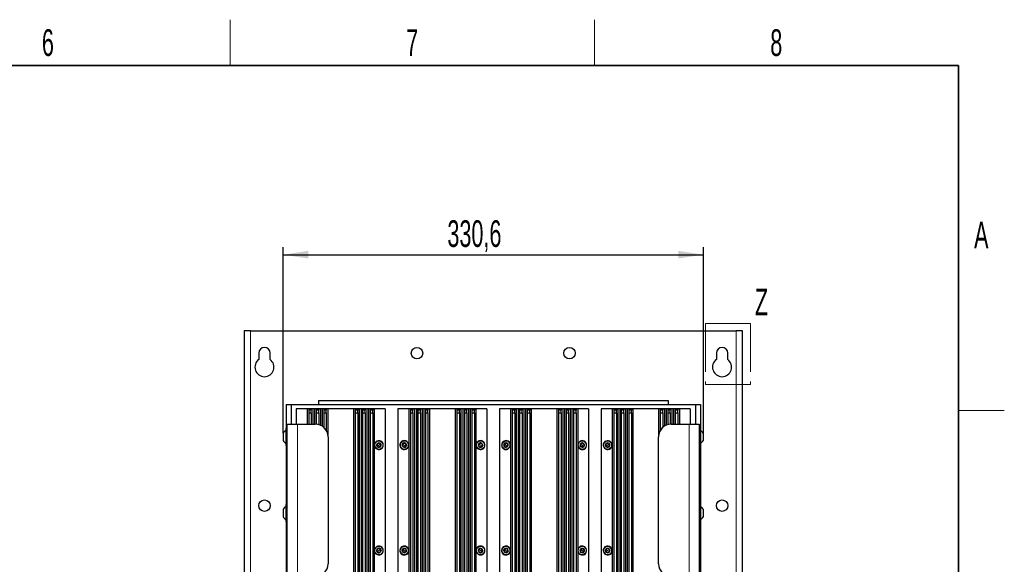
# Paper-space layout 'Blatt3' of a CAD drawing. Header units: millimetres. Extents: x 5 to 418, y 2 to 292.
# Tile 75 of 75: x 285 to 414, y 217 to 288. Entities that reach past the tile are written whole.
import ezdxf

# ---------------------------------------------------------------- set-up
doc = ezdxf.new("R2010")
doc.units = ezdxf.units.MM
doc.linetypes.add('PHANTOM', pattern=[12.7, 6.35, -1.27, 1.27, -1.27, 1.27, -1.27])
doc.layers.add('SLD-0', color=7, linetype='Continuous')
doc.styles.add('SLDTEXTSTYLE1', font='TXT', dxfattribs={"width": 0.605})
doc.dimstyles.new('SLDDIMSTYLE0', dxfattribs={"dimtxt": 3.5, "dimasz": 3.302, "dimexe": 0, "dimexo": 0.0625, "dimgap": 0.875, "dimtad": 1, "dimlfac": 6, "dimrnd": 1e-09, "dimzin": 12, "dimdsep": 46, "dimtxsty": 'SLDTEXTSTYLE1', "dimsah": 1, "dimcen": 0.09, "dimadec": 0, "dimazin": 3, "dimtfac": 1, "dimtofl": 0, "dimtmove": 0, "dimatfit": 3, "dimfxl": 1, "dimfrac": 2, "dimtolj": 1, "dimtzin": 12, "dimarcsym": 0})

# ---------------------------------------------------------------- blocks, each defined once
blk = doc.blocks.new('_D_19')
at = {"layer": 'SLD-0', "color": 7}
for p, q in [((319.45, 234.24), (319.45, 258.67)), ((374.55, 234.24), (374.55, 258.67)), ((319.45, 257.67), (374.55, 257.67))]:
    blk.add_line(p, q, dxfattribs=at)
for points in [[(319.45, 257.67), (322.75, 257.17), (322.75, 258.18)], [(374.55, 257.67), (371.24, 258.18), (371.24, 257.17)]]:
    blk.add_solid(points, dxfattribs=at)
at = {"layer": 'SLD-0', "color": 7, "insert": (340.98, 262.19), "char_height": 3.5, "attachment_point": 1, "style": 'SLDTEXTSTYLE1'}
blk.add_mtext('330,6', dxfattribs=at)

psp = doc.layouts.new('Blatt3')

# ---------------------------------------------------------------- linework, layer by layer
at = {"color": 7, "linetype": 'PHANTOM', "lineweight": 18}
for p, q in [((374.8303, 248.6656), (380.735, 248.6656)), ((374.8303, 248.6656), (374.8303, 240.6487)), ((380.735, 248.6656), (380.735, 240.6487)), ((374.8303, 240.6487), (380.735, 240.6487))]:
    psp.add_line(p, q, dxfattribs=at)
at = {"color": 7, "linetype": 'Continuous', "lineweight": 25}
for p, q in [((314.3326, 247.6726), (314.3284, 247.6684)), ((314.3284, 247.6684), (314.3284, 101.8434)), ((315.1617, 247.6726), (314.3326, 247.6726)), ((315.1617, 247.6726), (378.8284, 247.6726)), ((379.6575, 247.6726), (378.8284, 247.6726)), ((379.6617, 247.6684), (379.6575, 247.6726)), ((379.6617, 101.8434), (379.6617, 247.6684)), ((316.2451, 244.7559), (316.2451, 243.9226)), ((317.7451, 243.9226), (317.7451, 244.7559)), ((376.2451, 244.7559), (376.2451, 243.9226)), ((377.7451, 243.9226), (377.7451, 244.7559)), ((319.8284, 238.0309), (319.8284, 234.9142)), ((319.8284, 238.0309), (320.4951, 238.0309)), ((320.4951, 238.0309), (320.4951, 235.4476)), ((320.4951, 238.0309), (373.4951, 238.0309)), ((324.0784, 238.5309), (324.0784, 238.0309)), ((324.0784, 238.5309), (369.9117, 238.5309)), ((369.9117, 238.5309), (369.9117, 238.0309)), ((373.4951, 238.0309), (373.4951, 235.4476)), ((373.4951, 238.0309), (374.1617, 238.0309)), ((374.1617, 238.0309), (374.1617, 234.9142)), ((321.1617, 237.4476), (321.1617, 235.4476)), ((322.5943, 237.4476), (321.1617, 237.4476)), ((322.5943, 237.4476), (322.5943, 235.4476)), ((322.803, 237.4476), (322.5943, 237.4476)), ((322.803, 237.4476), (322.803, 237.2809)), ((323.1364, 237.4476), (322.803, 237.4476)), ((322.803, 237.2809), (322.803, 236.9476)), ((323.1364, 237.2809), (322.803, 237.2809)), ((322.803, 236.9476), (322.803, 235.4476)), ((322.803, 236.9476), (323.1364, 236.9476)), ((323.1364, 237.4476), (323.1364, 237.2809)), ((323.3451, 237.4476), (323.1364, 237.4476)), ((323.1364, 236.9476), (323.1364, 237.2809)), ((323.1364, 236.9476), (323.1364, 235.4476)), ((323.3451, 237.4476), (323.3451, 235.4476)), ((323.5777, 237.4476), (323.3451, 237.4476)), ((323.5777, 237.4476), (323.5777, 235.4476)), ((323.7864, 237.4476), (323.5777, 237.4476)), ((323.7864, 237.4476), (323.7864, 237.2809)), ((324.1197, 237.4476), (323.7864, 237.4476)), ((323.7864, 237.2809), (323.7864, 236.9476)), ((324.1197, 237.2809), (323.7864, 237.2809)), ((323.7864, 236.9476), (323.7864, 235.4429)), ((323.7864, 236.9476), (324.1197, 236.9476)), ((324.1197, 237.4476), (324.1197, 237.2809)), ((324.3284, 237.4476), (324.1197, 237.4476)), ((324.1197, 236.9476), (324.1197, 237.2809)), ((324.1197, 236.9476), (324.1197, 235.3834)), ((324.3284, 237.4476), (324.3284, 235.3084)), ((324.561, 237.4476), (324.3284, 237.4476)), ((324.561, 237.4476), (324.561, 235.1842)), ((324.7697, 237.4476), (324.561, 237.4476)), ((324.7697, 237.4476), (324.7697, 237.2809)), ((325.103, 237.4476), (324.7697, 237.4476)), ((324.7697, 237.2809), (324.7697, 236.9476)), ((325.103, 237.2809), (324.7697, 237.2809)), ((324.7697, 236.9476), (324.7697, 235.026)), ((324.7697, 236.9476), (325.103, 236.9476)), ((325.103, 237.4476), (325.103, 237.2809)), ((325.3117, 237.4476), (325.103, 237.4476)), ((325.103, 236.9476), (325.103, 237.2809)), ((325.103, 236.9476), (325.103, 234.6178)), ((325.3117, 237.4476), (325.3117, 234.016)), ((328.6784, 237.4476), (325.3117, 237.4476)), ((328.6784, 237.4476), (328.6784, 150.6809)), ((328.8871, 237.4476), (328.6784, 237.4476)), ((328.8871, 237.4476), (328.8871, 237.2809)), ((329.2204, 237.4476), (328.8871, 237.4476)), ((328.8871, 237.2809), (328.8871, 236.9476)), ((329.2204, 237.2809), (328.8871, 237.2809)), ((328.8871, 236.9476), (328.8871, 150.6809)), ((328.8871, 236.9476), (329.2204, 236.9476)), ((329.2204, 237.4476), (329.2204, 237.2809)), ((329.4291, 237.4476), (329.2204, 237.4476)), ((329.2204, 236.9476), (329.2204, 237.2809)), ((329.2204, 236.9476), (329.2204, 150.6809)), ((329.4291, 237.4476), (329.4291, 150.6809)), ((329.6617, 237.4476), (329.4291, 237.4476)), ((329.6617, 237.4476), (329.6617, 150.6809)), ((329.8704, 237.4476), (329.6617, 237.4476)), ((329.8704, 237.4476), (329.8704, 237.2809)), ((330.2037, 237.4476), (329.8704, 237.4476)), ((329.8704, 237.2809), (329.8704, 236.9476)), ((330.2037, 237.2809), (329.8704, 237.2809)), ((329.8704, 236.9476), (329.8704, 150.6809)), ((329.8704, 236.9476), (330.2037, 236.9476)), ((330.2037, 237.4476), (330.2037, 237.2809)), ((330.4124, 237.4476), (330.2037, 237.4476)), ((330.2037, 236.9476), (330.2037, 237.2809)), ((330.2037, 236.9476), (330.2037, 150.6809)), ((330.4124, 237.4476), (330.4124, 150.6809)), ((330.6451, 237.4476), (330.4124, 237.4476)), ((330.6451, 237.4476), (330.6451, 150.6809)), ((330.8537, 237.4476), (330.6451, 237.4476)), ((330.8537, 237.4476), (330.8537, 237.2809)), ((331.1871, 237.4476), (330.8537, 237.4476)), ((330.8537, 237.2809), (330.8537, 236.9476)), ((331.1871, 237.2809), (330.8537, 237.2809)), ((330.8537, 236.9476), (330.8537, 150.6809)), ((330.8537, 236.9476), (331.1871, 236.9476)), ((331.1871, 237.4476), (331.1871, 237.2809)), ((331.3958, 237.4476), (331.1871, 237.4476)), ((331.1871, 236.9476), (331.1871, 237.2809)), ((331.1871, 236.9476), (331.1871, 150.6809)), ((331.3958, 237.4476), (331.3958, 150.6809)), ((332.8284, 237.4476), (331.3958, 237.4476)), ((332.8284, 237.4476), (332.8284, 150.6809)), ((334.4951, 237.4476), (334.4951, 150.6809)), ((335.9277, 237.4476), (334.4951, 237.4476)), ((335.9277, 237.4476), (335.9277, 150.6809)), ((336.1364, 237.4476), (335.9277, 237.4476)), ((336.1364, 237.4476), (336.1364, 237.2809)), ((336.4697, 237.4476), (336.1364, 237.4476)), ((336.1364, 237.2809), (336.1364, 236.9476)), ((336.4697, 237.2809), (336.1364, 237.2809)), ((336.1364, 236.9476), (336.1364, 150.6809)), ((336.1364, 236.9476), (336.4697, 236.9476)), ((336.4697, 237.4476), (336.4697, 237.2809)), ((336.6784, 237.4476), (336.4697, 237.4476)), ((336.4697, 236.9476), (336.4697, 237.2809)), ((336.4697, 236.9476), (336.4697, 150.6809)), ((336.6784, 237.4476), (336.6784, 150.6809)), ((336.911, 237.4476), (336.6784, 237.4476)), ((336.911, 237.4476), (336.911, 150.6809)), ((337.1197, 237.4476), (336.911, 237.4476)), ((337.1197, 237.4476), (337.1197, 237.2809)), ((337.453, 237.4476), (337.1197, 237.4476)), ((337.1197, 237.2809), (337.1197, 236.9476)), ((337.453, 237.2809), (337.1197, 237.2809)), ((337.1197, 236.9476), (337.1197, 150.6809)), ((337.1197, 236.9476), (337.453, 236.9476)), ((337.453, 237.4476), (337.453, 237.2809)), ((337.6617, 237.4476), (337.453, 237.4476)), ((337.453, 236.9476), (337.453, 237.2809)), ((337.453, 236.9476), (337.453, 150.6809)), ((337.6617, 237.4476), (337.6617, 150.6809)), ((337.8943, 237.4476), (337.6617, 237.4476)), ((337.8943, 237.4476), (337.8943, 150.6809)), ((338.103, 237.4476), (337.8943, 237.4476)), ((338.103, 237.4476), (338.103, 237.2809)), ((338.4364, 237.4476), (338.103, 237.4476)), ((338.103, 237.2809), (338.103, 236.9476)), ((338.4364, 237.2809), (338.103, 237.2809)), ((338.103, 236.9476), (338.103, 150.6809)), ((338.103, 236.9476), (338.4364, 236.9476)), ((338.4364, 237.4476), (338.4364, 237.2809)), ((338.6451, 237.4476), (338.4364, 237.4476)), ((338.4364, 236.9476), (338.4364, 237.2809)), ((338.4364, 236.9476), (338.4364, 150.6809)), ((338.6451, 237.4476), (338.6451, 150.6809)), ((342.0117, 237.4476), (338.6451, 237.4476)), ((342.0117, 237.4476), (342.0117, 150.6809)), ((342.2204, 237.4476), (342.0117, 237.4476)), ((342.2204, 237.4476), (342.2204, 237.2809)), ((342.5537, 237.4476), (342.2204, 237.4476)), ((342.2204, 237.2809), (342.2204, 236.9476)), ((342.5537, 237.2809), (342.2204, 237.2809)), ((342.2204, 236.9476), (342.2204, 150.6809)), ((342.2204, 236.9476), (342.5537, 236.9476)), ((342.5537, 237.4476), (342.5537, 237.2809)), ((342.7624, 237.4476), (342.5537, 237.4476)), ((342.5537, 236.9476), (342.5537, 237.2809)), ((342.5537, 236.9476), (342.5537, 150.6809)), ((342.7624, 237.4476), (342.7624, 150.6809)), ((342.9951, 237.4476), (342.7624, 237.4476)), ((342.9951, 237.4476), (342.9951, 150.6809)), ((343.2037, 237.4476), (342.9951, 237.4476)), ((343.2037, 237.4476), (343.2037, 237.2809)), ((343.5371, 237.4476), (343.2037, 237.4476)), ((343.2037, 237.2809), (343.2037, 236.9476)), ((343.5371, 237.2809), (343.2037, 237.2809)), ((343.2037, 236.9476), (343.2037, 150.6809)), ((343.2037, 236.9476), (343.5371, 236.9476)), ((343.5371, 237.4476), (343.5371, 237.2809)), ((343.7458, 237.4476), (343.5371, 237.4476)), ((343.5371, 236.9476), (343.5371, 237.2809)), ((343.5371, 236.9476), (343.5371, 150.6809)), ((343.7458, 237.4476), (343.7458, 150.6809)), ((343.9784, 237.4476), (343.7458, 237.4476)), ((343.9784, 237.4476), (343.9784, 150.6809)), ((344.1871, 237.4476), (343.9784, 237.4476)), ((344.1871, 237.4476), (344.1871, 237.2809)), ((344.5204, 237.4476), (344.1871, 237.4476)), ((344.1871, 237.2809), (344.1871, 236.9476)), ((344.5204, 237.2809), (344.1871, 237.2809)), ((344.1871, 236.9476), (344.1871, 150.6809)), ((344.1871, 236.9476), (344.5204, 236.9476)), ((344.5204, 237.4476), (344.5204, 237.2809)), ((344.7291, 237.4476), (344.5204, 237.4476)), ((344.5204, 236.9476), (344.5204, 237.2809)), ((344.5204, 236.9476), (344.5204, 150.6809)), ((344.7291, 237.4476), (344.7291, 150.6809)), ((346.1617, 237.4476), (344.7291, 237.4476)), ((346.1617, 237.4476), (346.1617, 150.6809)), ((347.8284, 237.4476), (347.8284, 150.6809)), ((349.261, 237.4476), (347.8284, 237.4476)), ((349.261, 237.4476), (349.261, 150.6809)), ((349.4697, 237.4476), (349.261, 237.4476)), ((349.4697, 237.4476), (349.4697, 237.2809)), ((349.803, 237.4476), (349.4697, 237.4476)), ((349.4697, 237.2809), (349.4697, 236.9476)), ((349.803, 237.2809), (349.4697, 237.2809)), ((349.4697, 236.9476), (349.4697, 150.6809)), ((349.4697, 236.9476), (349.803, 236.9476)), ((349.803, 237.4476), (349.803, 237.2809)), ((350.0117, 237.4476), (349.803, 237.4476)), ((349.803, 236.9476), (349.803, 237.2809)), ((349.803, 236.9476), (349.803, 150.6809)), ((350.0117, 237.4476), (350.0117, 150.6809)), ((350.2443, 237.4476), (350.0117, 237.4476)), ((350.2443, 237.4476), (350.2443, 150.6809)), ((350.453, 237.4476), (350.2443, 237.4476)), ((350.453, 237.4476), (350.453, 237.2809)), ((350.7864, 237.4476), (350.453, 237.4476)), ((350.453, 237.2809), (350.453, 236.9476)), ((350.7864, 237.2809), (350.453, 237.2809)), ((350.453, 236.9476), (350.453, 150.6809)), ((350.453, 236.9476), (350.7864, 236.9476)), ((350.7864, 237.4476), (350.7864, 237.2809)), ((350.9951, 237.4476), (350.7864, 237.4476)), ((350.7864, 236.9476), (350.7864, 237.2809)), ((350.7864, 236.9476), (350.7864, 150.6809)), ((350.9951, 237.4476), (350.9951, 150.6809)), ((351.2277, 237.4476), (350.9951, 237.4476)), ((351.2277, 237.4476), (351.2277, 150.6809)), ((351.4364, 237.4476), (351.2277, 237.4476)), ((351.4364, 237.4476), (351.4364, 237.2809)), ((351.7697, 237.4476), (351.4364, 237.4476)), ((351.4364, 237.2809), (351.4364, 236.9476)), ((351.7697, 237.2809), (351.4364, 237.2809)), ((351.4364, 236.9476), (351.4364, 150.6809)), ((351.4364, 236.9476), (351.7697, 236.9476)), ((351.7697, 237.4476), (351.7697, 237.2809)), ((351.9784, 237.4476), (351.7697, 237.4476)), ((351.7697, 236.9476), (351.7697, 237.2809)), ((351.7697, 236.9476), (351.7697, 150.6809)), ((351.9784, 237.4476), (351.9784, 150.6809)), ((355.3451, 237.4476), (351.9784, 237.4476)), ((355.3451, 237.4476), (355.3451, 150.6809)), ((355.5537, 237.4476), (355.3451, 237.4476)), ((355.5537, 237.4476), (355.5537, 237.2809)), ((355.8871, 237.4476), (355.5537, 237.4476)), ((355.5537, 237.2809), (355.5537, 236.9476)), ((355.8871, 237.2809), (355.5537, 237.2809)), ((355.5537, 236.9476), (355.5537, 150.6809)), ((355.5537, 236.9476), (355.8871, 236.9476)), ((355.8871, 237.4476), (355.8871, 237.2809)), ((356.0958, 237.4476), (355.8871, 237.4476)), ((355.8871, 236.9476), (355.8871, 237.2809)), ((355.8871, 236.9476), (355.8871, 150.6809)), ((356.0958, 237.4476), (356.0958, 150.6809)), ((356.3284, 237.4476), (356.0958, 237.4476)), ((356.3284, 237.4476), (356.3284, 150.6809)), ((356.5371, 237.4476), (356.3284, 237.4476)), ((356.5371, 237.4476), (356.5371, 237.2809)), ((356.8704, 237.4476), (356.5371, 237.4476)), ((356.5371, 237.2809), (356.5371, 236.9476)), ((356.8704, 237.2809), (356.5371, 237.2809)), ((356.5371, 236.9476), (356.5371, 150.6809)), ((356.5371, 236.9476), (356.8704, 236.9476)), ((356.8704, 237.4476), (356.8704, 237.2809)), ((357.0791, 237.4476), (356.8704, 237.4476)), ((356.8704, 236.9476), (356.8704, 237.2809)), ((356.8704, 236.9476), (356.8704, 150.6809)), ((357.0791, 237.4476), (357.0791, 150.6809)), ((357.3117, 237.4476), (357.0791, 237.4476)), ((357.3117, 237.4476), (357.3117, 150.6809)), ((357.5204, 237.4476), (357.3117, 237.4476)), ((357.5204, 237.4476), (357.5204, 237.2809)), ((357.8537, 237.4476), (357.5204, 237.4476)), ((357.5204, 237.2809), (357.5204, 236.9476)), ((357.8537, 237.2809), (357.5204, 237.2809)), ((357.5204, 236.9476), (357.5204, 150.6809)), ((357.5204, 236.9476), (357.8537, 236.9476)), ((357.8537, 237.4476), (357.8537, 237.2809)), ((358.0624, 237.4476), (357.8537, 237.4476)), ((357.8537, 236.9476), (357.8537, 237.2809)), ((357.8537, 236.9476), (357.8537, 150.6809)), ((358.0624, 237.4476), (358.0624, 150.6809)), ((359.4951, 237.4476), (358.0624, 237.4476)), ((359.4951, 237.4476), (359.4951, 150.6809)), ((361.1617, 237.4476), (361.1617, 150.6809)), ((362.5943, 237.4476), (361.1617, 237.4476)), ((362.5943, 237.4476), (362.5943, 150.6809)), ((362.803, 237.4476), (362.5943, 237.4476)), ((362.803, 237.4476), (362.803, 237.2809)), ((363.1364, 237.4476), (362.803, 237.4476)), ((362.803, 237.2809), (362.803, 236.9476)), ((363.1364, 237.2809), (362.803, 237.2809)), ((362.803, 236.9476), (362.803, 150.6809)), ((362.803, 236.9476), (363.1364, 236.9476)), ((363.1364, 237.4476), (363.1364, 237.2809)), ((363.3451, 237.4476), (363.1364, 237.4476)), ((363.1364, 236.9476), (363.1364, 237.2809)), ((363.1364, 236.9476), (363.1364, 150.6809)), ((363.3451, 237.4476), (363.3451, 150.6809)), ((363.5777, 237.4476), (363.3451, 237.4476)), ((363.5777, 237.4476), (363.5777, 150.6809)), ((363.7864, 237.4476), (363.5777, 237.4476)), ((363.7864, 237.4476), (363.7864, 237.2809)), ((364.1197, 237.4476), (363.7864, 237.4476)), ((363.7864, 237.2809), (363.7864, 236.9476)), ((364.1197, 237.2809), (363.7864, 237.2809)), ((363.7864, 236.9476), (363.7864, 150.6809)), ((363.7864, 236.9476), (364.1197, 236.9476)), ((364.1197, 237.4476), (364.1197, 237.2809)), ((364.3284, 237.4476), (364.1197, 237.4476)), ((364.1197, 236.9476), (364.1197, 237.2809)), ((364.1197, 236.9476), (364.1197, 150.6809)), ((364.3284, 237.4476), (364.3284, 150.6809)), ((364.561, 237.4476), (364.3284, 237.4476)), ((364.561, 237.4476), (364.561, 150.6809)), ((364.7697, 237.4476), (364.561, 237.4476)), ((364.7697, 237.4476), (364.7697, 237.2809)), ((365.103, 237.4476), (364.7697, 237.4476)), ((364.7697, 237.2809), (364.7697, 236.9476)), ((365.103, 237.2809), (364.7697, 237.2809)), ((364.7697, 236.9476), (364.7697, 150.6809)), ((364.7697, 236.9476), (365.103, 236.9476)), ((365.103, 237.4476), (365.103, 237.2809)), ((365.3117, 237.4476), (365.103, 237.4476)), ((365.103, 236.9476), (365.103, 237.2809)), ((365.103, 236.9476), (365.103, 150.6809)), ((365.3117, 237.4476), (365.3117, 150.6809)), ((368.6784, 237.4476), (365.3117, 237.4476)), ((368.6784, 237.4476), (368.6784, 234.016)), ((368.8871, 237.4476), (368.6784, 237.4476)), ((368.8871, 237.4476), (368.8871, 237.2809)), ((369.2204, 237.4476), (368.8871, 237.4476)), ((368.8871, 237.2809), (368.8871, 236.9476)), ((369.2204, 237.2809), (368.8871, 237.2809)), ((368.8871, 236.9476), (368.8871, 234.6178)), ((368.8871, 236.9476), (369.2204, 236.9476)), ((369.2204, 237.4476), (369.2204, 237.2809)), ((369.4291, 237.4476), (369.2204, 237.4476)), ((369.2204, 236.9476), (369.2204, 237.2809)), ((369.2204, 236.9476), (369.2204, 235.026)), ((369.4291, 237.4476), (369.4291, 235.1842)), ((369.6617, 237.4476), (369.4291, 237.4476)), ((369.6617, 237.4476), (369.6617, 235.3084)), ((369.8704, 237.4476), (369.6617, 237.4476)), ((369.8704, 237.4476), (369.8704, 237.2809)), ((370.2037, 237.4476), (369.8704, 237.4476)), ((369.8704, 237.2809), (369.8704, 236.9476)), ((370.2037, 237.2809), (369.8704, 237.2809)), ((369.8704, 236.9476), (369.8704, 235.3834)), ((369.8704, 236.9476), (370.2037, 236.9476)), ((370.2037, 237.4476), (370.2037, 237.2809)), ((370.4124, 237.4476), (370.2037, 237.4476)), ((370.2037, 236.9476), (370.2037, 237.2809)), ((370.2037, 236.9476), (370.2037, 235.4429)), ((370.4124, 237.4476), (370.4124, 235.4476)), ((370.6451, 237.4476), (370.4124, 237.4476)), ((370.6451, 237.4476), (370.6451, 235.4476)), ((370.8537, 237.4476), (370.6451, 237.4476)), ((370.8537, 237.4476), (370.8537, 237.2809)), ((371.1871, 237.4476), (370.8537, 237.4476)), ((370.8537, 237.2809), (370.8537, 236.9476)), ((371.1871, 237.2809), (370.8537, 237.2809)), ((370.8537, 236.9476), (370.8537, 235.4476)), ((370.8537, 236.9476), (371.1871, 236.9476)), ((371.1871, 237.4476), (371.1871, 237.2809)), ((371.3958, 237.4476), (371.1871, 237.4476)), ((371.1871, 236.9476), (371.1871, 237.2809)), ((371.1871, 236.9476), (371.1871, 235.4476)), ((371.3958, 237.4476), (371.3958, 235.4476)), ((372.8284, 237.4476), (371.3958, 237.4476)), ((372.8284, 237.4476), (372.8284, 235.4476)), ((319.9951, 235.4476), (321.3284, 235.4476)), ((319.9951, 215.4476), (319.9951, 235.4476)), ((321.3284, 235.4476), (323.6617, 235.4476)), ((370.3284, 235.4476), (372.6617, 235.4476)), ((372.6617, 235.4476), (373.9951, 235.4476)), ((373.9951, 235.4476), (373.9951, 215.4476)), ((319.4451, 234.2392), (319.4451, 233.3226)), ((319.9951, 234.9142), (319.7951, 234.9142)), ((319.7951, 234.9142), (319.7951, 232.6476)), ((325.3284, 233.7809), (325.3284, 217.1142)), ((368.6617, 217.1142), (368.6617, 233.7809)), ((374.1951, 234.9142), (373.9951, 234.9142)), ((374.1951, 232.6933), (374.1951, 234.9142)), ((374.5451, 233.3226), (374.5451, 234.2392)), ((319.7951, 232.6476), (319.9951, 232.6476)), ((319.8284, 232.6476), (319.8284, 224.9142)), ((331.8126, 232.5267), (331.7139, 232.632)), ((331.9112, 232.4213), (331.8126, 232.5267)), ((332.0789, 232.9738), (332.1775, 232.8685)), ((332.1775, 232.8685), (332.2762, 232.7632)), ((335.0398, 232.7035), (335.1145, 232.827)), ((335.1145, 232.827), (335.1892, 232.9505)), ((335.5423, 232.5682), (335.4676, 232.4447)), ((335.617, 232.6917), (335.5423, 232.5682)), ((345.0398, 232.6901), (345.1087, 232.8169)), ((345.1087, 232.8169), (345.1776, 232.9437)), ((345.5481, 232.5783), (345.4792, 232.4514)), ((345.617, 232.7051), (345.5481, 232.5783)), ((348.396, 232.8104), (348.5113, 232.8972)), ((348.5113, 232.8972), (348.6265, 232.9841)), ((348.8122, 232.4979), (348.6969, 232.4111)), ((348.9275, 232.5848), (348.8122, 232.4979)), ((358.4173, 232.8511), (358.5449, 232.9186)), ((358.5449, 232.9186), (358.6724, 232.9861)), ((358.7786, 232.4766), (358.651, 232.4091)), ((358.9062, 232.544), (358.7786, 232.4766)), ((361.8126, 232.5267), (361.7139, 232.632)), ((361.9112, 232.4213), (361.8126, 232.5267)), ((362.0789, 232.9738), (362.1775, 232.8685)), ((362.1775, 232.8685), (362.2762, 232.7632)), ((373.9951, 232.6476), (374.1951, 232.6476)), ((374.1617, 232.6476), (374.1617, 224.9142)), ((374.1951, 232.6476), (374.1951, 232.6933)), ((319.9951, 224.9142), (319.7951, 224.9142)), ((319.7951, 224.9142), (319.7951, 222.6476)), ((374.1951, 224.9142), (373.9951, 224.9142)), ((374.1951, 222.6476), (374.1951, 224.9142)), ((319.4451, 224.2392), (319.4451, 223.3226)), ((374.5451, 223.3226), (374.5451, 224.2392)), ((319.7951, 222.6476), (319.9951, 222.6476)), ((319.8284, 222.6476), (319.8284, 154.9142)), ((373.9951, 222.6476), (374.1951, 222.6476)), ((374.1617, 222.6476), (374.1617, 154.9142)), ((331.7777, 218.7407), (331.7064, 218.8662)), ((331.849, 218.6152), (331.7777, 218.7407)), ((332.1411, 219.1133), (332.2124, 218.9878)), ((332.2124, 218.9878), (332.2837, 218.8623)), ((335.0437, 218.912), (335.1355, 219.0233)), ((335.1355, 219.0233), (335.2273, 219.1347)), ((335.5213, 218.7052), (335.4294, 218.5938)), ((335.6131, 218.8165), (335.5213, 218.7052)), ((345.0407, 218.8884), (345.1231, 219.0069)), ((345.1231, 219.0069), (345.2054, 219.1254)), ((345.5337, 218.7216), (345.4513, 218.6031)), ((345.6161, 218.8401), (345.5337, 218.7216)), ((348.377, 218.912), (348.4688, 219.0233)), ((348.4688, 219.0233), (348.5607, 219.1347)), ((348.8546, 218.7052), (348.7628, 218.5938)), ((348.9464, 218.8165), (348.8546, 218.7052)), ((358.3836, 218.9415), (358.4865, 219.0426)), ((358.4865, 219.0426), (358.5895, 219.1438)), ((358.8369, 218.6859), (358.7339, 218.5847)), ((358.9399, 218.787), (358.8369, 218.6859)), ((361.774, 218.7474), (361.7066, 218.875)), ((361.8415, 218.6198), (361.774, 218.7474)), ((362.1486, 219.1087), (362.2161, 218.9811)), ((362.2161, 218.9811), (362.2835, 218.8535))]:
    psp.add_line(p, q, dxfattribs=at)
at = {"color": 7, "linetype": 'Continuous', "lineweight": 18}
for p, q in [((315.1617, 101.8392), (315.1617, 247.6726)), ((378.8284, 247.6726), (378.8284, 101.8392)), ((321.3284, 215.4476), (321.3284, 235.4476)), ((372.6617, 235.4476), (372.6617, 215.4476)), ((331.7473, 233.2257), (331.7757, 233.1654)), ((331.8126, 232.5267), (331.7834, 232.4993)), ((331.9951, 232.6976), (331.8126, 232.5267)), ((331.9951, 232.6976), (332.1775, 232.8685)), ((332.1775, 232.8685), (332.2067, 232.8958)), ((335.1145, 232.827), (335.0803, 232.8477)), ((335.3284, 232.6976), (335.1145, 232.827)), ((335.3284, 232.6976), (335.5423, 232.5682)), ((335.5423, 232.5682), (335.5765, 232.5475)), ((335.7698, 233.0789), (335.7193, 233.0354)), ((345.1087, 232.8169), (345.0735, 232.836)), ((345.3284, 232.6976), (345.1087, 232.8169)), ((345.3284, 232.6976), (345.5481, 232.5783)), ((345.5481, 232.5783), (345.5832, 232.5592)), ((345.7516, 233.0991), (345.7032, 233.0532)), ((348.1102, 232.5077), (348.1732, 232.5294)), ((348.5113, 232.8972), (348.4872, 232.9292)), ((348.6617, 232.6976), (348.5113, 232.8972)), ((348.6617, 232.6976), (348.8122, 232.4979)), ((348.8122, 232.4979), (348.8363, 232.466)), ((349.2133, 232.8875), (349.1502, 232.8658)), ((358.087, 232.5976), (358.1527, 232.6091)), ((358.5449, 232.9186), (358.5262, 232.954)), ((358.6617, 232.6976), (358.5449, 232.9186)), ((358.6617, 232.6976), (358.7786, 232.4766)), ((358.7786, 232.4766), (358.7973, 232.4412)), ((359.2364, 232.7975), (359.1707, 232.7861)), ((361.7473, 233.2257), (361.7757, 233.1654)), ((361.8126, 232.5267), (361.7834, 232.4993)), ((361.9951, 232.6976), (361.8126, 232.5267)), ((361.9951, 232.6976), (362.1775, 232.8685)), ((362.1775, 232.8685), (362.2067, 232.8958)), ((332.2428, 232.1695), (332.2144, 232.2298)), ((334.887, 232.3162), (334.9374, 232.3598)), ((344.9052, 232.2961), (344.9536, 232.342)), ((362.2428, 232.1695), (362.2144, 232.2298)), ((331.7777, 218.7407), (331.7429, 218.721)), ((331.9951, 218.8642), (331.7777, 218.7407)), ((331.8777, 219.4357), (331.8911, 219.3704)), ((331.9951, 218.8642), (332.2124, 218.9878)), ((332.1124, 218.2928), (332.099, 218.3581)), ((332.2124, 218.9878), (332.2472, 219.0075)), ((334.8363, 218.5509), (334.8926, 218.5867)), ((335.1355, 219.0233), (335.1047, 219.0488)), ((335.3284, 218.8642), (335.1355, 219.0233)), ((335.3284, 218.8642), (335.5213, 218.7052)), ((335.5213, 218.7052), (335.5521, 218.6797)), ((335.8204, 219.1776), (335.7642, 219.1418)), ((344.8638, 218.5115), (344.9169, 218.5518)), ((345.1231, 219.0069), (345.0902, 219.0297)), ((345.3284, 218.8642), (345.1231, 219.0069)), ((345.3284, 218.8642), (345.5337, 218.7216)), ((345.5337, 218.7216), (345.5665, 218.6988)), ((345.793, 219.217), (345.7399, 219.1767)), ((348.1697, 218.5509), (348.2259, 218.5867)), ((348.4688, 219.0233), (348.438, 219.0488)), ((348.6617, 218.8642), (348.4688, 219.0233)), ((348.6617, 218.8642), (348.8546, 218.7052)), ((348.8546, 218.7052), (348.8854, 218.6797)), ((349.1538, 219.1776), (349.0975, 219.1418)), ((358.1396, 218.6041), (358.1993, 218.6338)), ((358.4865, 219.0426), (358.4585, 219.0712)), ((358.6617, 218.8642), (358.4865, 219.0426)), ((358.6617, 218.8642), (358.8369, 218.6859)), ((358.8369, 218.6859), (358.8649, 218.6573)), ((359.1838, 219.1244), (359.1242, 219.0947)), ((361.774, 218.7474), (361.7387, 218.7287)), ((361.9951, 218.8642), (361.774, 218.7474)), ((361.8951, 219.439), (361.9065, 219.3733)), ((361.9951, 218.8642), (362.2161, 218.9811)), ((362.095, 218.2895), (362.0836, 218.3552)), ((362.2161, 218.9811), (362.2514, 218.9998))]:
    psp.add_line(p, q, dxfattribs=at)
at = {"color": 7, "linetype": 'Continuous', "lineweight": 25}
for centre in [(336.9951, 244.7559), (356.9951, 244.7559), (316.9951, 224.7559), (376.9951, 224.7559)]:
    psp.add_circle(centre, 0.75, dxfattribs=at)
for centre, radius, start, end in [((316.9951, 244.7559), 0.75, 0, 180), ((376.9951, 244.7559), 0.75, 0, 180), ((316.9951, 242.9226), 1.25, 126.869898, 53.130102), ((376.9951, 242.9226), 1.25, 126.869898, 53.130102), ((323.6617, 233.7809), 1.6667, 0, 90), ((370.3284, 233.7809), 1.6667, 90, 180), ((320.1997, 233.8858), 0.8333, 119.049785, 154.900083), ((373.7904, 233.8858), 0.8333, 25.099917, 60.950215), ((320.1997, 233.6761), 0.8333, 205.099917, 240.950215), ((331.9951, 232.6976), 0.5833, 115.127977, 223.127977), ((331.9951, 232.6976), 0.29, 43.127977, 223.127977), ((331.9951, 232.6976), 0.25, 163.127978, 223.127977), ((331.9951, 232.6976), 0.5833, 43.127977, 115.127977), ((331.9951, 232.6976), 0.25, 103.127977, 163.127978), ((331.9951, 232.6976), 0.29, 223.127977, 43.127977), ((331.9951, 232.6976), 0.25, 223.127977, 283.127977), ((331.9951, 232.6976), 0.25, 43.127977, 103.127977), ((331.9951, 232.6976), 0.25, 283.127977, 343.127978), ((331.9951, 232.6976), 0.25, 343.127978, 43.127977), ((331.9951, 232.6976), 0.5833, 295.127977, 43.127977), ((335.3284, 232.6976), 0.5833, 148.826194, 220.826194), ((335.3284, 232.6976), 0.5833, 40.826194, 148.826194), ((335.3284, 232.6976), 0.5833, 220.826194, 328.826194), ((335.3284, 232.6976), 0.29, 148.826194, 328.826194), ((335.3284, 232.6976), 0.25, 148.826194, 208.826193), ((335.3284, 232.6976), 0.29, 328.826194, 148.826194), ((335.3284, 232.6976), 0.25, 208.826193, 268.826194), ((335.3284, 232.6976), 0.25, 88.826194, 148.826194), ((335.3284, 232.6976), 0.25, 268.826194, 328.826194), ((335.3284, 232.6976), 0.25, 28.826193, 88.826194), ((335.3284, 232.6976), 0.25, 328.826194, 28.826193), ((335.3284, 232.6976), 0.5833, 328.826194, 40.826194), ((345.3284, 232.6976), 0.5833, 151.492926, 223.492926), ((345.3284, 232.6976), 0.5833, 43.492926, 151.492926), ((345.3284, 232.6976), 0.5833, 223.492926, 331.492926), ((345.3284, 232.6976), 0.29, 151.492926, 331.492926), ((345.3284, 232.6976), 0.29, 331.492926, 151.492926), ((345.3284, 232.6976), 0.25, 151.492926, 211.492926), ((345.3284, 232.6976), 0.25, 91.492927, 151.492926), ((345.3284, 232.6976), 0.25, 211.492926, 271.492927), ((345.3284, 232.6976), 0.25, 31.492926, 91.492927), ((345.3284, 232.6976), 0.25, 271.492927, 331.492926), ((345.3284, 232.6976), 0.25, 331.492926, 31.492926), ((345.3284, 232.6976), 0.5833, 331.492926, 43.492926), ((348.6617, 232.6976), 0.5833, 127.001575, 199.001575), ((348.6617, 232.6976), 0.5833, 199.001575, 307.001575), ((348.6617, 232.6976), 0.5833, 19.001575, 127.001575), ((348.6617, 232.6976), 0.29, 127.001575, 307.001575), ((348.6617, 232.6976), 0.25, 127.001575, 187.001574), ((348.6617, 232.6976), 0.25, 187.001574, 247.001576), ((348.6617, 232.6976), 0.29, 307.001575, 127.001575), ((348.6617, 232.6976), 0.25, 67.001576, 127.001575), ((348.6617, 232.6976), 0.25, 247.001576, 307.001575), ((348.6617, 232.6976), 0.25, 7.001574, 67.001576), ((348.6617, 232.6976), 0.25, 307.001575, 7.001574), ((348.6617, 232.6976), 0.5833, 307.001575, 19.001575), ((358.6617, 232.6976), 0.5833, 117.866497, 189.866497), ((358.6617, 232.6976), 0.5833, 189.866497, 297.866497), ((358.6617, 232.6976), 0.29, 117.866497, 297.866497), ((358.6617, 232.6976), 0.5833, 9.866497, 117.866497), ((358.6617, 232.6976), 0.25, 177.866496, 237.866498), ((358.6617, 232.6976), 0.25, 117.866497, 177.866496), ((358.6617, 232.6976), 0.29, 297.866497, 117.866497), ((358.6617, 232.6976), 0.25, 237.866498, 297.866497), ((358.6617, 232.6976), 0.25, 57.866498, 117.866497), ((358.6617, 232.6976), 0.25, 297.866497, 357.866496), ((358.6617, 232.6976), 0.25, 357.866496, 57.866498), ((358.6617, 232.6976), 0.5833, 297.866497, 9.866497), ((361.9951, 232.6976), 0.5833, 115.127977, 223.127977), ((361.9951, 232.6976), 0.29, 43.127977, 223.127977), ((361.9951, 232.6976), 0.25, 163.127978, 223.127977), ((361.9951, 232.6976), 0.5833, 43.127977, 115.127977), ((361.9951, 232.6976), 0.25, 103.127977, 163.127978), ((361.9951, 232.6976), 0.29, 223.127977, 43.127977), ((361.9951, 232.6976), 0.25, 223.127977, 283.127977), ((361.9951, 232.6976), 0.25, 43.127977, 103.127977), ((361.9951, 232.6976), 0.25, 283.127977, 343.127978), ((361.9951, 232.6976), 0.25, 343.127978, 43.127977), ((361.9951, 232.6976), 0.5833, 295.127977, 43.127977), ((373.7904, 233.6761), 0.8333, 299.049785, 334.900083), ((331.9951, 232.6976), 0.5833, 223.127977, 295.127977), ((361.9951, 232.6976), 0.5833, 223.127977, 295.127977), ((320.1997, 223.8858), 0.8333, 119.049785, 154.900083), ((373.7904, 223.8858), 0.8333, 25.099917, 60.950215), ((320.1997, 223.6761), 0.8333, 205.099917, 240.950215), ((373.7904, 223.6761), 0.8333, 299.049785, 334.900083), ((331.9951, 218.8642), 0.5833, 101.607266, 209.607266), ((331.9951, 218.8642), 0.5833, 209.607266, 281.607266), ((331.9951, 218.8642), 0.29, 29.607266, 209.607266), ((331.9951, 218.8642), 0.29, 209.607266, 29.607266), ((331.9951, 218.8642), 0.25, 149.607267, 209.607266), ((331.9951, 218.8642), 0.25, 209.607266, 269.607266), ((331.9951, 218.8642), 0.25, 89.607266, 149.607267), ((331.9951, 218.8642), 0.5833, 29.607266, 101.607266), ((331.9951, 218.8642), 0.25, 269.607266, 329.607267), ((331.9951, 218.8642), 0.25, 29.607266, 89.607266), ((331.9951, 218.8642), 0.5833, 281.607266, 29.607266), ((331.9951, 218.8642), 0.25, 329.607267, 29.607266), ((335.3284, 218.8642), 0.5833, 140.486362, 212.486362), ((335.3284, 218.8642), 0.5833, 212.486362, 320.486362), ((335.3284, 218.8642), 0.5833, 32.486362, 140.486362), ((335.3284, 218.8642), 0.29, 140.486362, 320.486362), ((335.3284, 218.8642), 0.25, 140.486362, 200.486361), ((335.3284, 218.8642), 0.25, 200.486361, 260.486363), ((335.3284, 218.8642), 0.29, 320.486362, 140.486362), ((335.3284, 218.8642), 0.25, 80.486363, 140.486362), ((335.3284, 218.8642), 0.25, 260.486363, 320.486362), ((335.3284, 218.8642), 0.25, 20.486361, 80.486363), ((335.3284, 218.8642), 0.25, 320.486362, 20.486361), ((335.3284, 218.8642), 0.5833, 320.486362, 32.486362), ((345.3284, 218.8642), 0.5833, 145.206957, 217.206957), ((345.3284, 218.8642), 0.5833, 37.206957, 145.206957), ((345.3284, 218.8642), 0.5833, 217.206957, 325.206957), ((345.3284, 218.8642), 0.29, 145.206957, 325.206957), ((345.3284, 218.8642), 0.25, 145.206957, 205.206957), ((345.3284, 218.8642), 0.29, 325.206957, 145.206957), ((345.3284, 218.8642), 0.25, 205.206957, 265.206958), ((345.3284, 218.8642), 0.25, 85.206958, 145.206957), ((345.3284, 218.8642), 0.25, 265.206958, 325.206957), ((345.3284, 218.8642), 0.25, 25.206957, 85.206958), ((345.3284, 218.8642), 0.25, 325.206957, 25.206957), ((345.3284, 218.8642), 0.5833, 325.206957, 37.206957), ((348.6617, 218.8642), 0.5833, 140.486362, 212.486362), ((348.6617, 218.8642), 0.5833, 212.486362, 320.486362), ((348.6617, 218.8642), 0.5833, 32.486362, 140.486362), ((348.6617, 218.8642), 0.29, 140.486362, 320.486362), ((348.6617, 218.8642), 0.25, 140.486362, 200.486361), ((348.6617, 218.8642), 0.25, 200.486361, 260.486363), ((348.6617, 218.8642), 0.29, 320.486362, 140.486362), ((348.6617, 218.8642), 0.25, 80.486363, 140.486362), ((348.6617, 218.8642), 0.25, 260.486363, 320.486362), ((348.6617, 218.8642), 0.25, 20.486361, 80.486363), ((348.6617, 218.8642), 0.25, 320.486362, 20.486361), ((348.6617, 218.8642), 0.5833, 320.486362, 32.486362), ((358.6617, 218.8642), 0.5833, 134.483569, 206.483569), ((358.6617, 218.8642), 0.5833, 206.483569, 314.483569), ((358.6617, 218.8642), 0.5833, 26.483569, 134.483569), ((358.6617, 218.8642), 0.29, 134.483569, 314.483569), ((358.6617, 218.8642), 0.25, 134.483569, 194.483569), ((358.6617, 218.8642), 0.25, 194.483569, 254.48357), ((358.6617, 218.8642), 0.29, 314.483569, 134.483569), ((358.6617, 218.8642), 0.25, 74.48357, 134.483569), ((358.6617, 218.8642), 0.25, 254.48357, 314.483569), ((358.6617, 218.8642), 0.25, 14.483569, 74.48357), ((358.6617, 218.8642), 0.25, 314.483569, 14.483569), ((358.6617, 218.8642), 0.5833, 314.483569, 26.483569), ((361.9951, 218.8642), 0.5833, 99.866497, 207.866497), ((361.9951, 218.8642), 0.5833, 207.866497, 279.866497), ((361.9951, 218.8642), 0.29, 27.866497, 207.866497), ((361.9951, 218.8642), 0.29, 207.866497, 27.866497), ((361.9951, 218.8642), 0.25, 147.866498, 207.866497), ((361.9951, 218.8642), 0.25, 207.866497, 267.866496), ((361.9951, 218.8642), 0.25, 87.866496, 147.866498), ((361.9951, 218.8642), 0.5833, 27.866497, 99.866497), ((361.9951, 218.8642), 0.25, 267.866496, 327.866498), ((361.9951, 218.8642), 0.25, 27.866497, 87.866496), ((361.9951, 218.8642), 0.5833, 279.866497, 27.866497), ((361.9951, 218.8642), 0.25, 327.866498, 27.866497), ((323.6617, 217.1142), 1.6667, 270, 0), ((370.3284, 217.1142), 1.6667, 180, 270)]:
    psp.add_arc(centre, radius, start, end, dxfattribs=at)
at = {"color": 7, "linetype": 'Continuous', "lineweight": 18}
for points in [[(332.2144, 232.2298), (332.1499, 232.2081), (332.0209, 232.1648), (331.8144, 232.1999), (331.6379, 232.3057), (331.5151, 232.4725), (331.4654, 232.6735), (331.4969, 232.8769), (331.6019, 233.0581), (331.7177, 233.1296), (331.7757, 233.1654)], [(331.7757, 233.1654), (331.8402, 233.187), (331.9692, 233.2304), (332.1757, 233.1953), (332.3522, 233.0894), (332.475, 232.9227), (332.5247, 232.7217), (332.4932, 232.5183), (332.3882, 232.3371), (332.2724, 232.2656), (332.2144, 232.2298)], [(334.9374, 232.3598), (334.8991, 232.4161), (334.8224, 232.5285), (334.8004, 232.7368), (334.8545, 232.9354), (334.9818, 233.0987), (335.1619, 233.201), (335.3662, 233.2257), (335.5691, 233.1736), (335.6693, 233.0815), (335.7193, 233.0354)], [(335.7193, 233.0354), (335.7577, 232.9791), (335.8343, 232.8666), (335.8564, 232.6584), (335.8023, 232.4598), (335.675, 232.2964), (335.4949, 232.1942), (335.2905, 232.1695), (335.0877, 232.2215), (334.9875, 232.3137), (334.9374, 232.3598)], [(344.9536, 232.342), (344.9127, 232.3964), (344.8308, 232.5052), (344.7991, 232.7122), (344.844, 232.9131), (344.9635, 233.0822), (345.1386, 233.1927), (345.3416, 233.2269), (345.5467, 233.1843), (345.651, 233.0969), (345.7032, 233.0532)], [(345.7032, 233.0532), (345.7441, 232.9988), (345.8259, 232.89), (345.8576, 232.683), (345.8128, 232.4821), (345.6932, 232.313), (345.5181, 232.2025), (345.3151, 232.1683), (345.1101, 232.2108), (345.0057, 232.2983), (344.9536, 232.342)], [(348.1732, 232.5294), (348.1585, 232.5958), (348.1292, 232.7288), (348.1862, 232.9303), (348.3102, 233.0945), (348.4891, 233.1988), (348.6943, 233.2268), (348.8932, 233.1737), (349.0621, 233.05), (349.1209, 232.9272), (349.1502, 232.8658)], [(349.1502, 232.8658), (349.1649, 232.7993), (349.1943, 232.6664), (349.1373, 232.4649), (349.0132, 232.3006), (348.8343, 232.1964), (348.6291, 232.1684), (348.4303, 232.2214), (348.2613, 232.3451), (348.2026, 232.468), (348.1732, 232.5294)], [(358.1527, 232.6091), (358.1488, 232.677), (358.1409, 232.8129), (358.2291, 233.0028), (358.3777, 233.1453), (358.5709, 233.2199), (358.7779, 233.2149), (358.9658, 233.131), (359.113, 232.982), (359.1515, 232.8514), (359.1707, 232.7861)], [(359.1707, 232.7861), (359.1747, 232.7182), (359.1826, 232.5823), (359.0943, 232.3923), (358.9457, 232.2499), (358.7526, 232.1753), (358.5455, 232.1803), (358.3576, 232.2642), (358.2104, 232.4132), (358.1719, 232.5438), (358.1527, 232.6091)], [(362.2144, 232.2298), (362.1499, 232.2081), (362.0209, 232.1648), (361.8144, 232.1999), (361.6379, 232.3057), (361.5151, 232.4725), (361.4654, 232.6735), (361.4969, 232.8769), (361.6019, 233.0581), (361.7177, 233.1296), (361.7757, 233.1654)], [(361.7757, 233.1654), (361.8402, 233.187), (361.9692, 233.2304), (362.1757, 233.1953), (362.3522, 233.0894), (362.475, 232.9227), (362.5247, 232.7217), (362.4932, 232.5183), (362.3882, 232.3371), (362.2724, 232.2656), (362.2144, 232.2298)], [(332.099, 218.3581), (332.0312, 218.3522), (331.8956, 218.3402), (331.7031, 218.4226), (331.5562, 218.5668), (331.4758, 218.7576), (331.4744, 218.9647), (331.5526, 219.1551), (331.6971, 219.3067), (331.8264, 219.3491), (331.8911, 219.3704)], [(331.8911, 219.3704), (331.9589, 219.3763), (332.0945, 219.3883), (332.287, 219.3059), (332.4339, 219.1617), (332.5143, 218.9709), (332.5157, 218.7638), (332.4375, 218.5734), (332.293, 218.4218), (332.1637, 218.3794), (332.099, 218.3581)], [(334.8926, 218.5867), (334.8628, 218.648), (334.8033, 218.7704), (334.8117, 218.9796), (334.894, 219.1683), (335.0437, 219.3114), (335.2367, 219.3865), (335.4424, 219.3813), (335.6356, 219.3004), (335.7213, 219.1946), (335.7642, 219.1418)], [(335.7642, 219.1418), (335.794, 219.0805), (335.8535, 218.9581), (335.8451, 218.7489), (335.7628, 218.5602), (335.6131, 218.4171), (335.4201, 218.342), (335.2143, 218.3472), (335.0212, 218.4281), (334.9354, 218.5339), (334.8926, 218.5867)], [(344.9169, 218.5518), (344.8822, 218.6104), (344.8128, 218.7275), (344.8039, 218.9367), (344.8705, 219.1315), (345.0078, 219.2865), (345.194, 219.3771), (345.3995, 219.3889), (345.5987, 219.3242), (345.6928, 219.2258), (345.7399, 219.1767)], [(345.7399, 219.1767), (345.7746, 219.1181), (345.844, 219.001), (345.8528, 218.7918), (345.7863, 218.597), (345.6489, 218.442), (345.4628, 218.3514), (345.2573, 218.3396), (345.0581, 218.4043), (344.964, 218.5027), (344.9169, 218.5518)], [(348.2259, 218.5867), (348.1961, 218.648), (348.1366, 218.7704), (348.145, 218.9796), (348.2273, 219.1683), (348.377, 219.3114), (348.57, 219.3865), (348.7758, 219.3813), (348.9689, 219.3004), (349.0547, 219.1946), (349.0975, 219.1418)], [(349.0975, 219.1418), (349.1273, 219.0805), (349.1868, 218.9581), (349.1784, 218.7489), (349.0961, 218.5602), (348.9464, 218.4171), (348.7534, 218.342), (348.5477, 218.3472), (348.3545, 218.4281), (348.2688, 218.5339), (348.2259, 218.5867)], [(358.1993, 218.6338), (358.1761, 218.6978), (358.1297, 218.8258), (358.1599, 219.033), (358.2615, 219.212), (358.4253, 219.3387), (358.6251, 219.3932), (358.8292, 219.3665), (359.0128, 219.2658), (359.0871, 219.1517), (359.1242, 219.0947)], [(359.1242, 219.0947), (359.1474, 219.0307), (359.1938, 218.9027), (359.1635, 218.6955), (359.0619, 218.5165), (358.8981, 218.3898), (358.6983, 218.3353), (358.4942, 218.362), (358.3106, 218.4627), (358.2364, 218.5768), (358.1993, 218.6338)], [(362.0836, 218.3552), (362.0156, 218.3513), (361.8797, 218.3434), (361.6898, 218.4317), (361.5473, 218.5802), (361.4728, 218.7734), (361.4777, 218.9804), (361.5617, 219.1684), (361.7106, 219.3156), (361.8412, 219.354), (361.9065, 219.3733)], [(361.9065, 219.3733), (361.9745, 219.3772), (362.1104, 219.3851), (362.3003, 219.2968), (362.4428, 219.1483), (362.5173, 218.9551), (362.5124, 218.7481), (362.4284, 218.5601), (362.2795, 218.4129), (362.1489, 218.3745), (362.0836, 218.3552)]]:
    psp.add_open_spline(points, degree=3, dxfattribs=at)
at = {"color": 7, "linetype": 'Continuous', "lineweight": 25}
for points, knots in [([(331.7139, 232.632), (331.7279, 232.6781), (331.7558, 232.7702), (331.7837, 232.8623), (331.7977, 232.9083)], [0, 0, 0, 0, 0.50036246, 1, 1, 1, 1]), ([(331.7977, 232.9083), (331.8446, 232.9192), (331.9383, 232.9411), (332.032, 232.9629), (332.0789, 232.9738)], [0, 0, 0, 0, 0.500430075, 1, 1, 1, 1]), ([(332.1924, 232.4869), (332.1455, 232.476), (332.0518, 232.4541), (331.9581, 232.4322), (331.9112, 232.4213)], [0, 0, 0, 0, 0.50043007, 1, 1, 1, 1]), ([(332.2762, 232.7632), (332.2622, 232.7171), (332.2343, 232.625), (332.2064, 232.5329), (332.1924, 232.4869)], [0, 0, 0, 0, 0.50036246, 1, 1, 1, 1]), ([(335.179, 232.4506), (335.1557, 232.4928), (335.1093, 232.5771), (335.0629, 232.6614), (335.0398, 232.7035)], [0, 0, 0, 0, 0.50043007, 1, 1, 1, 1]), ([(335.4676, 232.4447), (335.4194, 232.4457), (335.3232, 232.4476), (335.227, 232.4496), (335.179, 232.4506)], [0, 0, 0, 0, 0.50036246, 1, 1, 1, 1]), ([(335.1892, 232.9505), (335.2373, 232.9495), (335.3335, 232.9475), (335.4297, 232.9456), (335.4778, 232.9446)], [0, 0, 0, 0, 0.50036246, 1, 1, 1, 1]), ([(335.4778, 232.9446), (335.501, 232.9024), (335.5474, 232.8181), (335.5938, 232.7338), (335.617, 232.6917)], [0, 0, 0, 0, 0.50043007, 1, 1, 1, 1]), ([(345.1906, 232.4439), (345.1654, 232.485), (345.1152, 232.567), (345.0649, 232.6491), (345.0398, 232.6901)], [0, 0, 0, 0, 0.50043007, 1, 1, 1, 1]), ([(345.1776, 232.9437), (345.2257, 232.945), (345.3219, 232.9475), (345.4181, 232.95), (345.4662, 232.9513)], [0, 0, 0, 0, 0.500362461, 1, 1, 1, 1]), ([(345.4792, 232.4514), (345.4311, 232.4502), (345.3349, 232.4477), (345.2387, 232.4452), (345.1906, 232.4439)], [0, 0, 0, 0, 0.500362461, 1, 1, 1, 1]), ([(345.4662, 232.9513), (345.4913, 232.9102), (345.5416, 232.8281), (345.5919, 232.7461), (345.617, 232.7051)], [0, 0, 0, 0, 0.50043007, 1, 1, 1, 1]), ([(348.4312, 232.5238), (348.4253, 232.5716), (348.4136, 232.6672), (348.4018, 232.7627), (348.396, 232.8104)], [0, 0, 0, 0, 0.50043007, 1, 1, 1, 1]), ([(348.6969, 232.4111), (348.6526, 232.4299), (348.564, 232.4675), (348.4754, 232.5051), (348.4312, 232.5238)], [0, 0, 0, 0, 0.50036246, 1, 1, 1, 1]), ([(348.6265, 232.9841), (348.6708, 232.9653), (348.7594, 232.9277), (348.848, 232.8901), (348.8923, 232.8713)], [0, 0, 0, 0, 0.50036246, 1, 1, 1, 1]), ([(348.8923, 232.8713), (348.8981, 232.8235), (348.9099, 232.728), (348.9216, 232.6325), (348.9275, 232.5848)], [0, 0, 0, 0, 0.50043007, 1, 1, 1, 1]), ([(358.4065, 232.5627), (358.4083, 232.6108), (358.4119, 232.7069), (358.4155, 232.8031), (358.4173, 232.8511)], [0, 0, 0, 0, 0.50043007, 1, 1, 1, 1]), ([(358.651, 232.4091), (358.6102, 232.4347), (358.5287, 232.4859), (358.4472, 232.5371), (358.4065, 232.5627)], [0, 0, 0, 0, 0.500362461, 1, 1, 1, 1]), ([(358.6724, 232.9861), (358.7132, 232.9605), (358.7947, 232.9093), (358.8762, 232.8581), (358.9169, 232.8325)], [0, 0, 0, 0, 0.500362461, 1, 1, 1, 1]), ([(358.9169, 232.8325), (358.9151, 232.7844), (358.9116, 232.6882), (358.908, 232.5921), (358.9062, 232.544)], [0, 0, 0, 0, 0.50043007, 1, 1, 1, 1]), ([(361.7139, 232.632), (361.7279, 232.6781), (361.7558, 232.7702), (361.7837, 232.8623), (361.7977, 232.9083)], [0, 0, 0, 0, 0.50036246, 1, 1, 1, 1]), ([(361.7977, 232.9083), (361.8446, 232.9192), (361.9383, 232.9411), (362.032, 232.9629), (362.0789, 232.9738)], [0, 0, 0, 0, 0.50043007, 1, 1, 1, 1]), ([(362.1924, 232.4869), (362.1455, 232.476), (362.0518, 232.4541), (361.9581, 232.4322), (361.9112, 232.4213)], [0, 0, 0, 0, 0.50043007, 1, 1, 1, 1]), ([(362.2762, 232.7632), (362.2622, 232.7171), (362.2343, 232.625), (362.2064, 232.5329), (362.1924, 232.4869)], [0, 0, 0, 0, 0.50036246, 1, 1, 1, 1]), ([(331.7064, 218.8662), (331.7307, 218.9077), (331.7794, 218.9908), (331.8281, 219.0738), (331.8524, 219.1152)], [0, 0, 0, 0, 0.50036246, 1, 1, 1, 1]), ([(332.1377, 218.6133), (332.0895, 218.6136), (331.9933, 218.6142), (331.8971, 218.6149), (331.849, 218.6152)], [0, 0, 0, 0, 0.50043007, 1, 1, 1, 1]), ([(331.8524, 219.1152), (331.9006, 219.1149), (331.9968, 219.1143), (332.093, 219.1136), (332.1411, 219.1133)], [0, 0, 0, 0, 0.50043007, 1, 1, 1, 1]), ([(332.2837, 218.8623), (332.2594, 218.8208), (332.2107, 218.7377), (332.162, 218.6547), (332.1377, 218.6133)], [0, 0, 0, 0, 0.50036246, 1, 1, 1, 1]), ([(335.1447, 218.6415), (335.1279, 218.6867), (335.0942, 218.7768), (335.0605, 218.8669), (335.0437, 218.912)], [0, 0, 0, 0, 0.50043007, 1, 1, 1, 1]), ([(335.4294, 218.5938), (335.3819, 218.6018), (335.287, 218.6177), (335.1921, 218.6336), (335.1447, 218.6415)], [0, 0, 0, 0, 0.50036246, 1, 1, 1, 1]), ([(335.2273, 219.1347), (335.2748, 219.1267), (335.3697, 219.1108), (335.4646, 219.0949), (335.5121, 219.087)], [0, 0, 0, 0, 0.50036246, 1, 1, 1, 1]), ([(335.5121, 219.087), (335.5289, 219.0418), (335.5626, 218.9517), (335.5963, 218.8616), (335.6131, 218.8165)], [0, 0, 0, 0, 0.500430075, 1, 1, 1, 1]), ([(345.1637, 218.6272), (345.1431, 218.6708), (345.1022, 218.7578), (345.0612, 218.8449), (345.0407, 218.8884)], [0, 0, 0, 0, 0.50043007, 1, 1, 1, 1]), ([(345.4513, 218.6031), (345.4034, 218.6071), (345.3075, 218.6151), (345.2116, 218.6232), (345.1637, 218.6272)], [0, 0, 0, 0, 0.50036246, 1, 1, 1, 1]), ([(345.2054, 219.1254), (345.2534, 219.1214), (345.3493, 219.1134), (345.4452, 219.1053), (345.4931, 219.1013)], [0, 0, 0, 0, 0.50036246, 1, 1, 1, 1]), ([(345.4931, 219.1013), (345.5136, 219.0577), (345.5546, 218.9707), (345.5956, 218.8836), (345.6161, 218.8401)], [0, 0, 0, 0, 0.50043007, 1, 1, 1, 1]), ([(348.478, 218.6415), (348.4612, 218.6867), (348.4275, 218.7768), (348.3938, 218.8669), (348.377, 218.912)], [0, 0, 0, 0, 0.50043007, 1, 1, 1, 1]), ([(348.7628, 218.5938), (348.7153, 218.6018), (348.6204, 218.6177), (348.5255, 218.6336), (348.478, 218.6415)], [0, 0, 0, 0, 0.50036246, 1, 1, 1, 1]), ([(348.5607, 219.1347), (348.6082, 219.1267), (348.7031, 219.1108), (348.798, 219.0949), (348.8454, 219.087)], [0, 0, 0, 0, 0.50036246, 1, 1, 1, 1]), ([(348.8454, 219.087), (348.8622, 219.0418), (348.8959, 218.9517), (348.9296, 218.8616), (348.9464, 218.8165)], [0, 0, 0, 0, 0.500430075, 1, 1, 1, 1]), ([(358.4558, 218.662), (358.4437, 218.7086), (358.4196, 218.8018), (358.3956, 218.8949), (358.3836, 218.9415)], [0, 0, 0, 0, 0.50043007, 1, 1, 1, 1]), ([(358.7339, 218.5847), (358.6875, 218.5976), (358.5948, 218.6234), (358.5021, 218.6491), (358.4558, 218.662)], [0, 0, 0, 0, 0.500362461, 1, 1, 1, 1]), ([(358.5895, 219.1438), (358.6359, 219.1309), (358.7286, 219.1051), (358.8213, 219.0794), (358.8677, 219.0665)], [0, 0, 0, 0, 0.50036246, 1, 1, 1, 1]), ([(358.8677, 219.0665), (358.8797, 219.0199), (358.9038, 218.9267), (358.9279, 218.8336), (358.9399, 218.787)], [0, 0, 0, 0, 0.50043007, 1, 1, 1, 1]), ([(361.7066, 218.875), (361.7322, 218.9158), (361.7834, 218.9973), (361.8345, 219.0787), (361.8601, 219.1194)], [0, 0, 0, 0, 0.50036246, 1, 1, 1, 1]), ([(362.13, 218.609), (362.0819, 218.6108), (361.9857, 218.6144), (361.8895, 218.618), (361.8415, 218.6198)], [0, 0, 0, 0, 0.50043007, 1, 1, 1, 1]), ([(361.8601, 219.1194), (361.9082, 219.1177), (362.0044, 219.1141), (362.1006, 219.1105), (362.1486, 219.1087)], [0, 0, 0, 0, 0.50043007, 1, 1, 1, 1]), ([(362.2835, 218.8535), (362.2579, 218.8127), (362.2067, 218.7312), (362.1556, 218.6498), (362.13, 218.609)], [0, 0, 0, 0, 0.50036246, 1, 1, 1, 1])]:
    psp.add_open_spline(points, degree=3, knots=knots, dxfattribs=at)
at = {"layer": 'SLD-0', "lineweight": 18}
for p, q in [((312.5, 282.5), (312.5, 288.5)), ((360.25, 282.5), (360.25, 288.5)), ((408, 237.25), (414, 237.25))]:
    psp.add_line(p, q, dxfattribs=at)
at = {"layer": 'SLD-0', "lineweight": 35}
for p, q in [((408, 282.5), (26, 282.5)), ((408, 12), (408, 282.5))]:
    psp.add_line(p, q, dxfattribs=at)

# ---------------------------------------------------------------- texts
at = {"color": 7, "linetype": 'PHANTOM', "lineweight": 18, "insert": (381.3082, 253.2178), "char_height": 3.5, "attachment_point": 1, "style": 'SLDTEXTSTYLE1'}
psp.add_mtext('Z', dxfattribs=at)
at = {"layer": 'SLD-0', "char_height": 3.5, "attachment_point": 2, "style": 'SLDTEXTSTYLE1'}
for s, insert in [('6', (288.6027, 287.243)), ('7', (336.3527, 287.243)), ('8', (384.1027, 287.243)), ('A', (410.9816, 262.0011))]:
    psp.add_mtext(s, dxfattribs=dict(at, insert=insert))

# ---------------------------------------------------------------- dimensions: what is measured, and where the dimension line sits
at = {"layer": 'SLD-0', "color": 7}
dim = psp.add_linear_dim(base=(374.5451, 257.6734), p1=(319.4451, 234.2392), p2=(374.5451, 234.2392), dimstyle='SLDDIMSTYLE0', dxfattribs=at)
dim.commit()
dim.dimension.update_dxf_attribs({"geometry": '_D_19', "text_midpoint": (346.9951, 257.6734), "dimtype": 160})

doc.saveas('drawing.dxf')
